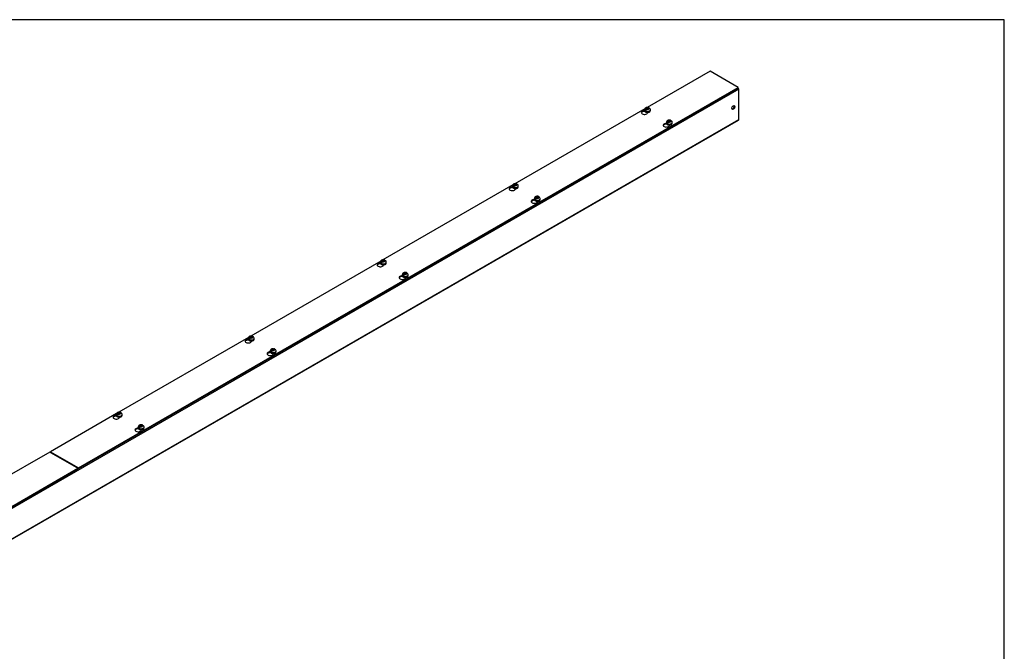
# Model space of a CAD drawing. Header units: inches. Extents: x 1 to 299, y -2 to 199.
# Tile 8 of 8: x 236 to 299, y 158 to 199. Entities that reach past the tile are written whole.
import ezdxf

# ---------------------------------------------------------------- set-up
doc = ezdxf.new("R2010")
doc.units = ezdxf.units.IN
doc.header["$MEASUREMENT"] = 0
for name, color, linetype in [('COM56305-1', 7, 'Continuous'), ('COM56308-1', 7, 'Continuous'), ('Default', 7, 'Continuous'), ('SCS19515', 7, 'Continuous')]:
    doc.layers.add(name, color=color, linetype=linetype)

# ---------------------------------------------------------------- blocks, each defined once
blk = doc.blocks.new('SE2')
at = {"layer": 'COM56305-1', "color": 7, "linetype": 'Continuous'}
for p, q in [((282.352, 194.458), (197.499, 145.468)), ((282.352, 192.51), (282.352, 194.458)), ((197.481, 143.481), (282.334, 192.471)), ((197.499, 143.52), (282.352, 192.51)), ((277.618, 192.203), (277.508, 192.14)), ((269.133, 187.304), (269.023, 187.241)), ((260.647, 182.405), (260.537, 182.342)), ((252.162, 177.506), (252.052, 177.443)), ((243.677, 172.607), (243.567, 172.544)), ((238.134, 171.092), (238.131, 171.09)), ((238.16, 171.078), (238.156, 171.075)), ((238.449, 170.906), (238.452, 170.909)), ((238.489, 170.883), (238.493, 170.885)), ((239.594, 170.25), (239.59, 170.248)), ((239.881, 170.078), (239.886, 170.081))]:
    blk.add_line(p, q, dxfattribs=at)
for centre, major_axis, start_param, end_param in [((282.291, 194.493), (0.043, -0.0745), 0.785398, 2.079418), ((281.958, 193.303), (0.067, 0.115), 3.44948, 5.975298), ((282.291, 192.545), (-0.043, 0.0745), 3.141593, 3.926991)]:
    blk.add_ellipse(centre, major_axis=major_axis, ratio=0.57735, start_param=start_param, end_param=end_param, dxfattribs=at)
blk.add_ellipse((281.998, 193.28), major_axis=(0.067, 0.115), ratio=0.57735, dxfattribs=at)
at = {"layer": 'COM56308-1', "color": 7, "linetype": 'Continuous'}
for p, q in [((280.503, 195.616), (276.454, 193.278)), ((282.307, 194.574), (280.503, 195.616)), ((239.925, 170.105), (282.307, 194.574)), ((239.925, 170.058), (282.307, 194.528)), ((282.307, 194.528), (282.307, 194.574)), ((276.311, 193.195), (267.969, 188.379)), ((276.314, 193.023), (276.314, 193.031)), ((276.318, 193.026), (276.314, 193.023)), ((276.491, 192.939), (276.491, 192.968)), ((277.72, 192.211), (277.72, 192.219)), ((277.725, 192.214), (277.72, 192.211)), ((277.897, 192.127), (277.897, 192.156)), ((267.825, 188.296), (259.484, 183.48)), ((267.829, 188.124), (267.829, 188.132)), ((267.833, 188.127), (267.829, 188.124)), ((268.005, 188.04), (268.005, 188.069)), ((269.235, 187.312), (269.235, 187.32)), ((269.24, 187.315), (269.235, 187.312)), ((269.412, 187.228), (269.412, 187.257)), ((259.34, 183.397), (250.999, 178.581)), ((259.343, 183.225), (259.343, 183.233)), ((259.348, 183.228), (259.343, 183.225)), ((259.52, 183.141), (259.52, 183.17)), ((260.75, 182.413), (260.75, 182.421)), ((260.754, 182.416), (260.75, 182.413)), ((260.927, 182.329), (260.927, 182.358)), ((250.855, 178.498), (242.513, 173.682)), ((250.858, 178.326), (250.858, 178.334)), ((250.862, 178.329), (250.858, 178.326)), ((251.035, 178.242), (251.035, 178.271)), ((252.264, 177.514), (252.264, 177.522)), ((252.269, 177.517), (252.264, 177.514)), ((252.441, 177.43), (252.441, 177.459)), ((242.37, 173.599), (238.121, 171.147)), ((242.373, 173.427), (242.373, 173.435)), ((242.377, 173.43), (242.373, 173.427)), ((242.55, 173.343), (242.55, 173.372)), ((243.779, 172.615), (243.779, 172.623)), ((243.784, 172.618), (243.779, 172.615)), ((243.956, 172.531), (243.956, 172.56)), ((238.077, 171.121), (234.028, 168.784)), ((239.881, 170.079), (238.077, 171.121)), ((238.121, 171.147), (239.925, 170.105)), ((238.121, 171.1), (238.121, 171.147)), ((238.121, 171.1), (239.925, 170.058)), ((197.499, 145.61), (239.881, 170.079)), ((197.499, 145.563), (239.881, 170.033)), ((239.881, 170.033), (239.881, 170.079)), ((239.925, 170.058), (239.925, 170.105))]:
    blk.add_line(p, q, dxfattribs=at)
for centre, start_param, end_param in [((276.289, 192.953), 1.539748, 6.405229), ((276.289, 192.907), 1.448753, 2.941717), ((277.696, 192.141), 1.538102, 6.405229), ((277.696, 192.095), 1.448753, 2.941717), ((267.804, 188.054), 1.539748, 6.405229), ((267.804, 188.008), 1.448753, 2.941717), ((269.21, 187.242), 1.538102, 6.405229), ((269.21, 187.196), 1.448753, 2.941717), ((259.319, 183.155), 1.539748, 6.405229), ((259.319, 183.109), 1.448753, 2.941717), ((260.725, 182.343), 1.538102, 6.405229), ((260.725, 182.297), 1.448753, 2.941717), ((250.833, 178.256), 1.539748, 6.405229), ((250.833, 178.21), 1.448753, 2.941717), ((252.24, 177.444), 1.538102, 6.405229), ((252.24, 177.398), 1.448753, 2.941717), ((242.348, 173.357), 1.539748, 6.405229), ((242.348, 173.311), 1.448753, 2.941717), ((243.754, 172.545), 1.538102, 6.405229), ((243.754, 172.499), 1.448753, 2.941717)]:
    blk.add_ellipse(centre, major_axis=(0.203, 0), ratio=0.57735, start_param=start_param, end_param=end_param, dxfattribs=at)
at = {"layer": 'SCS19515', "color": 7, "linetype": 'Continuous'}
for p, q in [((276.294, 193.134), (276.294, 193.085)), ((276.402, 193.124), (276.33, 193.083)), ((276.426, 193.199), (276.395, 193.182)), ((276.426, 193.24), (276.495, 193.24)), ((276.426, 193.199), (276.426, 193.24)), ((276.426, 193.199), (276.426, 193.148)), ((276.426, 193.178), (276.495, 193.178)), ((276.437, 193.157), (276.468, 193.175)), ((276.538, 193.175), (276.468, 193.175)), ((276.526, 193.257), (276.495, 193.24)), ((276.495, 193.178), (276.495, 193.24)), ((276.538, 193.203), (276.495, 193.178)), ((276.538, 193.215), (276.568, 193.233)), ((276.538, 193.215), (276.538, 193.175)), ((276.669, 193.085), (276.669, 193.134)), ((277.832, 192.387), (277.801, 192.369)), ((277.832, 192.427), (277.902, 192.427)), ((277.832, 192.387), (277.832, 192.427)), ((277.832, 192.387), (277.832, 192.336)), ((277.832, 192.366), (277.902, 192.366)), ((277.844, 192.345), (277.875, 192.363)), ((277.944, 192.363), (277.875, 192.363)), ((277.933, 192.445), (277.902, 192.427)), ((277.902, 192.366), (277.902, 192.427)), ((277.944, 192.391), (277.902, 192.366)), ((277.944, 192.403), (277.975, 192.421)), ((277.944, 192.403), (277.944, 192.363)), ((277.701, 192.322), (277.701, 192.273)), ((277.809, 192.312), (277.737, 192.271)), ((278.076, 192.273), (278.076, 192.322)), ((267.809, 188.235), (267.809, 188.186)), ((267.916, 188.226), (267.845, 188.184)), ((267.94, 188.3), (267.909, 188.283)), ((267.94, 188.341), (268.01, 188.341)), ((267.94, 188.3), (267.94, 188.341)), ((267.94, 188.3), (267.94, 188.25)), ((267.94, 188.279), (268.01, 188.279)), ((267.952, 188.258), (267.983, 188.276)), ((268.052, 188.276), (267.983, 188.276)), ((268.041, 188.358), (268.01, 188.341)), ((268.01, 188.279), (268.01, 188.341)), ((268.052, 188.304), (268.01, 188.279)), ((268.052, 188.316), (268.083, 188.334)), ((268.052, 188.316), (268.052, 188.276)), ((268.184, 188.186), (268.184, 188.235)), ((269.216, 187.423), (269.216, 187.374)), ((269.323, 187.413), (269.252, 187.372)), ((269.347, 187.488), (269.316, 187.47)), ((269.347, 187.528), (269.417, 187.528)), ((269.347, 187.488), (269.347, 187.528)), ((269.347, 187.488), (269.347, 187.437)), ((269.347, 187.467), (269.417, 187.467)), ((269.359, 187.446), (269.389, 187.464)), ((269.459, 187.464), (269.389, 187.464)), ((269.447, 187.546), (269.417, 187.528)), ((269.417, 187.467), (269.417, 187.528)), ((269.459, 187.492), (269.417, 187.467)), ((269.459, 187.504), (269.49, 187.522)), ((269.459, 187.504), (269.459, 187.464)), ((269.591, 187.374), (269.591, 187.423)), ((259.323, 183.336), (259.323, 183.287)), ((259.431, 183.327), (259.36, 183.285)), ((259.455, 183.401), (259.424, 183.384)), ((259.455, 183.442), (259.525, 183.442)), ((259.455, 183.401), (259.455, 183.442)), ((259.455, 183.401), (259.455, 183.351)), ((259.455, 183.38), (259.525, 183.38)), ((259.467, 183.359), (259.497, 183.377)), ((259.567, 183.377), (259.497, 183.377)), ((259.555, 183.459), (259.525, 183.442)), ((259.525, 183.38), (259.525, 183.442)), ((259.567, 183.405), (259.525, 183.38)), ((259.567, 183.417), (259.598, 183.435)), ((259.567, 183.417), (259.567, 183.377)), ((259.698, 183.287), (259.698, 183.336)), ((260.73, 182.524), (260.73, 182.475)), ((260.838, 182.514), (260.767, 182.473)), ((260.862, 182.589), (260.831, 182.571)), ((260.862, 182.629), (260.931, 182.629)), ((260.862, 182.589), (260.862, 182.629)), ((260.862, 182.589), (260.862, 182.538)), ((260.862, 182.568), (260.931, 182.568)), ((260.873, 182.547), (260.904, 182.565)), ((260.974, 182.565), (260.904, 182.565)), ((260.962, 182.647), (260.931, 182.629)), ((260.931, 182.568), (260.931, 182.629)), ((260.974, 182.593), (260.931, 182.568)), ((260.974, 182.605), (261.005, 182.623)), ((260.974, 182.605), (260.974, 182.565)), ((261.105, 182.475), (261.105, 182.524)), ((250.838, 178.437), (250.838, 178.388)), ((250.946, 178.428), (250.874, 178.386)), ((250.97, 178.503), (250.939, 178.485)), ((250.97, 178.543), (251.039, 178.543)), ((250.97, 178.503), (250.97, 178.543)), ((250.97, 178.503), (250.97, 178.452)), ((250.97, 178.481), (251.039, 178.481)), ((250.981, 178.46), (251.012, 178.478)), ((251.082, 178.478), (251.012, 178.478)), ((251.07, 178.56), (251.039, 178.543)), ((251.039, 178.481), (251.039, 178.543)), ((251.082, 178.506), (251.039, 178.481)), ((251.082, 178.518), (251.112, 178.536)), ((251.082, 178.518), (251.082, 178.478)), ((251.213, 178.388), (251.213, 178.437)), ((252.245, 177.625), (252.245, 177.576)), ((252.353, 177.615), (252.281, 177.574)), ((252.376, 177.69), (252.346, 177.673)), ((252.376, 177.73), (252.446, 177.73)), ((252.376, 177.69), (252.376, 177.73)), ((252.376, 177.69), (252.376, 177.639)), ((252.376, 177.669), (252.446, 177.669)), ((252.388, 177.648), (252.419, 177.666)), ((252.488, 177.666), (252.419, 177.666)), ((252.477, 177.748), (252.446, 177.73)), ((252.446, 177.669), (252.446, 177.73)), ((252.488, 177.694), (252.446, 177.669)), ((252.488, 177.706), (252.519, 177.724)), ((252.488, 177.706), (252.488, 177.666)), ((252.62, 177.576), (252.62, 177.625)), ((242.353, 173.538), (242.353, 173.489)), ((242.461, 173.529), (242.389, 173.487)), ((242.484, 173.604), (242.454, 173.586)), ((242.484, 173.644), (242.554, 173.644)), ((242.484, 173.604), (242.484, 173.644)), ((242.484, 173.604), (242.484, 173.553)), ((242.484, 173.582), (242.554, 173.582)), ((242.496, 173.561), (242.527, 173.579)), ((242.596, 173.579), (242.527, 173.579)), ((242.585, 173.661), (242.554, 173.644)), ((242.554, 173.582), (242.554, 173.644)), ((242.596, 173.607), (242.554, 173.582)), ((242.596, 173.619), (242.627, 173.637)), ((242.596, 173.619), (242.596, 173.579)), ((242.728, 173.489), (242.728, 173.538)), ((243.76, 172.726), (243.76, 172.677)), ((243.867, 172.716), (243.796, 172.675)), ((243.891, 172.791), (243.86, 172.774)), ((243.891, 172.831), (243.961, 172.831)), ((243.891, 172.791), (243.891, 172.831)), ((243.891, 172.791), (243.891, 172.74)), ((243.891, 172.77), (243.961, 172.77)), ((243.903, 172.749), (243.934, 172.767)), ((244.003, 172.767), (243.934, 172.767)), ((243.992, 172.849), (243.961, 172.831)), ((243.961, 172.77), (243.961, 172.831)), ((244.003, 172.795), (243.961, 172.77)), ((244.003, 172.807), (244.034, 172.825)), ((244.003, 172.807), (244.003, 172.767)), ((244.135, 172.677), (244.135, 172.726))]:
    blk.add_line(p, q, dxfattribs=at)
for centre, radius, start, end in [((276.472, 193.061), 0.144, 122.64314, 170.97254), ((276.515, 193.036), 0.144, 122.64346, 170.97222), ((276.539, 193.132), 0.13, 0.77205, 51.85861), ((277.879, 192.249), 0.144, 122.64314, 170.97254), ((277.921, 192.224), 0.144, 122.64346, 170.97222), ((277.946, 192.32), 0.13, 0.77205, 51.85861), ((267.987, 188.162), 0.144, 122.64314, 170.97254), ((268.029, 188.137), 0.144, 122.64346, 170.97222), ((268.054, 188.233), 0.13, 0.77205, 51.85861), ((269.394, 187.35), 0.144, 122.64314, 170.97254), ((269.436, 187.325), 0.144, 122.64346, 170.97222), ((269.46, 187.421), 0.13, 0.77205, 51.85861), ((259.502, 183.263), 0.144, 122.64314, 170.97254), ((259.544, 183.238), 0.144, 122.64346, 170.97222), ((259.568, 183.334), 0.13, 0.77205, 51.85861), ((260.908, 182.451), 0.144, 122.64314, 170.97254), ((260.951, 182.426), 0.144, 122.64346, 170.97222), ((260.975, 182.522), 0.13, 0.77205, 51.85861), ((251.016, 178.364), 0.144, 122.64314, 170.97254), ((251.059, 178.339), 0.144, 122.64346, 170.97222), ((251.083, 178.435), 0.13, 0.77205, 51.85861), ((252.423, 177.552), 0.144, 122.64314, 170.97254), ((252.466, 177.527), 0.144, 122.64346, 170.97222), ((252.49, 177.623), 0.13, 0.77205, 51.85861), ((242.531, 173.465), 0.144, 122.64314, 170.97254), ((242.573, 173.44), 0.144, 122.64346, 170.97222), ((242.598, 173.536), 0.13, 0.77205, 51.85861), ((243.938, 172.653), 0.144, 122.64314, 170.97254), ((243.98, 172.628), 0.144, 122.64346, 170.97222), ((244.004, 172.724), 0.13, 0.77205, 51.85861)]:
    blk.add_arc(centre, radius, start, end, dxfattribs=at)
for centre, major_axis, start_param, end_param in [((276.482, 193.134), (0.188, 0), 3.142895, 6.283185), ((276.482, 193.085), (-0.188, 0), 0, 3.141593), ((276.482, 193.146), (-0.186, 0), 0.623612, 0.947184), ((276.482, 193.207), (0.0975, 0), 1.098165, 3.614224), ((276.482, 193.207), (-0.0975, 0), 1.098165, 3.614224), ((276.482, 193.134), (0.188, 0), 0, 0.001384), ((277.888, 192.395), (0.0975, 0), 1.098165, 3.614224), ((277.888, 192.395), (-0.0975, 0), 1.098165, 3.614224), ((277.888, 192.322), (0.187, 0), 3.142895, 6.283185), ((277.888, 192.273), (-0.188, 0), 0, 3.141593), ((277.888, 192.334), (-0.186, 0), 0.623612, 0.947184), ((277.888, 192.322), (0.187, 0), 0, 0.001384), ((267.996, 188.235), (0.187, 0), 3.142895, 6.283185), ((267.996, 188.186), (-0.188, 0), 0, 3.141593), ((267.996, 188.247), (-0.186, 0), 0.623612, 0.947184), ((267.996, 188.308), (0.0975, 0), 1.098165, 3.614224), ((267.996, 188.308), (-0.0975, 0), 1.098165, 3.614224), ((267.996, 188.235), (0.187, 0), 0, 0.001384), ((269.403, 187.423), (0.188, 0), 3.142895, 6.283185), ((269.403, 187.374), (-0.188, 0), 0, 3.141593), ((269.403, 187.435), (-0.186, 0), 0.623612, 0.947184), ((269.403, 187.496), (0.0975, 0), 1.098165, 3.614224), ((269.403, 187.496), (-0.0975, 0), 1.098165, 3.614224), ((269.403, 187.423), (0.188, 0), 0, 0.001384), ((259.511, 183.409), (0.0975, 0), 1.098165, 3.614224), ((259.511, 183.336), (0.187, 0), 3.142895, 6.283185), ((259.511, 183.287), (-0.187, 0), 0, 3.141593), ((259.511, 183.348), (-0.186, 0), 0.623612, 0.947184), ((259.511, 183.409), (-0.0975, 0), 1.098165, 3.614224), ((259.511, 183.336), (0.187, 0), 0, 0.001384), ((260.918, 182.524), (0.187, 0), 3.142895, 6.283185), ((260.918, 182.475), (-0.187, 0), 0, 3.141593), ((260.918, 182.536), (-0.186, 0), 0.623612, 0.947184), ((260.918, 182.597), (0.0975, 0), 1.098165, 3.614224), ((260.918, 182.597), (-0.0975, 0), 1.098165, 3.614224), ((260.918, 182.524), (0.187, 0), 0, 0.001384), ((251.026, 178.437), (0.188, 0), 3.142895, 6.283185), ((251.026, 178.51), (0.0975, 0), 1.098165, 3.614224), ((251.026, 178.51), (-0.0975, 0), 1.098165, 3.614224), ((251.026, 178.437), (0.188, 0), 0, 0.001384), ((251.026, 178.388), (-0.188, 0), 0, 3.141593), ((251.026, 178.449), (-0.186, 0), 0.623612, 0.947184), ((252.432, 177.625), (0.188, 0), 3.142895, 6.283185), ((252.432, 177.576), (-0.188, 0), 0, 3.141593), ((252.432, 177.637), (-0.186, 0), 0.623612, 0.947184), ((252.432, 177.698), (0.0975, 0), 1.098165, 3.614224), ((252.432, 177.698), (-0.0975, 0), 1.098165, 3.614224), ((252.432, 177.625), (0.188, 0), 0, 0.001384), ((242.54, 173.538), (0.187, 0), 3.142895, 6.283185), ((242.54, 173.489), (-0.187, 0), 0, 3.141593), ((242.54, 173.55), (-0.186, 0), 0.623612, 0.947184), ((242.54, 173.611), (0.0975, 0), 1.098165, 3.614224), ((242.54, 173.611), (-0.0975, 0), 1.098165, 3.614224), ((242.54, 173.538), (0.187, 0), 0, 0.001384), ((243.947, 172.726), (0.187, 0), 3.142895, 6.283185), ((243.947, 172.799), (0.0975, 0), 1.098165, 3.614224), ((243.947, 172.799), (-0.0975, 0), 1.098165, 3.614224), ((243.947, 172.726), (0.187, 0), 0, 0.001384), ((243.947, 172.677), (-0.187, 0), 0, 3.141593), ((243.947, 172.738), (-0.186, 0), 0.623612, 0.947184)]:
    blk.add_ellipse(centre, major_axis=major_axis, ratio=0.57735, start_param=start_param, end_param=end_param, dxfattribs=at)
for points, knots in [([(276.568, 193.264), (276.563, 193.266), (276.552, 193.27), (276.533, 193.275), (276.51, 193.279), (276.487, 193.28), (276.464, 193.28), (276.442, 193.277), (276.419, 193.273), (276.397, 193.266), (276.377, 193.257), (276.358, 193.246), (276.342, 193.234), (276.329, 193.221), (276.317, 193.207), (276.308, 193.191), (276.3, 193.174), (276.296, 193.156), (276.294, 193.142), (276.294, 193.135), (276.294, 193.134)], [0, 0, 0, 0, 0.041642, 0.103929, 0.166216, 0.228405, 0.290685, 0.353367, 0.416753, 0.48122, 0.546983, 0.606537, 0.664397, 0.720271, 0.77434, 0.826986, 0.878618, 0.935214, 0.990213, 1, 1, 1, 1]), ([(276.294, 193.086), (276.294, 193.085), (276.294, 193.08), (276.295, 193.069), (276.299, 193.055), (276.306, 193.041), (276.315, 193.028), (276.327, 193.016), (276.341, 193.005), (276.357, 192.995), (276.375, 192.986), (276.395, 192.979), (276.416, 192.973), (276.438, 192.969), (276.46, 192.966), (276.483, 192.966), (276.506, 192.967), (276.528, 192.969), (276.55, 192.974), (276.571, 192.98), (276.59, 192.987), (276.609, 192.996), (276.625, 193.007), (276.639, 193.019), (276.651, 193.032), (276.66, 193.046), (276.666, 193.061), (276.669, 193.074), (276.669, 193.081), (276.669, 193.084)], [0, 0, 0, 0, 0.002758, 0.038803, 0.07469, 0.110933, 0.148008, 0.186139, 0.225245, 0.265018, 0.305105, 0.345211, 0.385222, 0.425122, 0.464932, 0.504694, 0.544455, 0.584258, 0.624148, 0.664179, 0.704399, 0.74484, 0.785489, 0.826209, 0.866651, 0.906351, 0.9449, 0.982205, 1, 1, 1, 1]), ([(276.588, 193.241), (276.588, 193.242), (276.588, 193.243), (276.586, 193.248), (276.584, 193.251), (276.581, 193.256), (276.578, 193.258), (276.573, 193.262), (276.571, 193.264), (276.565, 193.266), (276.562, 193.266), (276.555, 193.267), (276.552, 193.267), (276.545, 193.265), (276.541, 193.264), (276.533, 193.261), (276.53, 193.26), (276.526, 193.257)], [0.0861551, 0.0861551, 0.0861551, 0.0861551, 0.125, 0.125, 0.25, 0.25, 0.375, 0.375, 0.5, 0.5, 0.625, 0.625, 0.75, 0.75, 0.875, 0.875, 1, 1, 1, 1]), ([(276.568, 193.233), (276.572, 193.235), (276.576, 193.237), (276.583, 193.24), (276.587, 193.241), (276.594, 193.242), (276.598, 193.242), (276.604, 193.242), (276.607, 193.241), (276.613, 193.239), (276.616, 193.238), (276.619, 193.235), (276.619, 193.235), (276.619, 193.235)], [0, 0, 0, 0, 0.125, 0.125, 0.25, 0.25, 0.375, 0.375, 0.5, 0.5, 0.625, 0.625, 0.6403804, 0.6403804, 0.6403804, 0.6403804]), ([(277.975, 192.452), (277.97, 192.454), (277.959, 192.458), (277.939, 192.463), (277.917, 192.467), (277.894, 192.468), (277.871, 192.468), (277.848, 192.465), (277.826, 192.46), (277.804, 192.454), (277.783, 192.445), (277.765, 192.434), (277.749, 192.422), (277.735, 192.409), (277.724, 192.394), (277.714, 192.379), (277.707, 192.362), (277.702, 192.344), (277.701, 192.33), (277.701, 192.323), (277.701, 192.321)], [0, 0, 0, 0, 0.041642, 0.103929, 0.166216, 0.228405, 0.290685, 0.353367, 0.416753, 0.48122, 0.546983, 0.606537, 0.664397, 0.720271, 0.77434, 0.826986, 0.878618, 0.935214, 0.990213, 1, 1, 1, 1]), ([(277.995, 192.429), (277.995, 192.43), (277.995, 192.431), (277.993, 192.435), (277.991, 192.438), (277.987, 192.444), (277.985, 192.446), (277.98, 192.45), (277.978, 192.451), (277.972, 192.454), (277.969, 192.454), (277.962, 192.455), (277.959, 192.454), (277.951, 192.453), (277.948, 192.452), (277.94, 192.449), (277.936, 192.447), (277.933, 192.445)], [0.0861551, 0.0861551, 0.0861551, 0.0861551, 0.125, 0.125, 0.25, 0.25, 0.375, 0.375, 0.5, 0.5, 0.625, 0.625, 0.75, 0.75, 0.875, 0.875, 1, 1, 1, 1]), ([(277.975, 192.421), (277.979, 192.423), (277.983, 192.425), (277.99, 192.428), (277.994, 192.429), (278.001, 192.43), (278.004, 192.43), (278.011, 192.43), (278.014, 192.429), (278.02, 192.427), (278.023, 192.425), (278.025, 192.423), (278.026, 192.423), (278.026, 192.423)], [0, 0, 0, 0, 0.125, 0.125, 0.25, 0.25, 0.375, 0.375, 0.5, 0.5, 0.625, 0.625, 0.6403804, 0.6403804, 0.6403804, 0.6403804]), ([(277.701, 192.273), (277.701, 192.273), (277.7, 192.268), (277.702, 192.257), (277.706, 192.243), (277.713, 192.229), (277.722, 192.216), (277.734, 192.204), (277.748, 192.193), (277.764, 192.183), (277.782, 192.174), (277.802, 192.166), (277.823, 192.161), (277.845, 192.157), (277.867, 192.154), (277.89, 192.154), (277.913, 192.154), (277.935, 192.157), (277.957, 192.161), (277.978, 192.167), (277.997, 192.175), (278.015, 192.184), (278.032, 192.195), (278.046, 192.207), (278.058, 192.22), (278.067, 192.234), (278.073, 192.249), (278.076, 192.262), (278.075, 192.269), (278.075, 192.272)], [0, 0, 0, 0, 0.002758, 0.038803, 0.07469, 0.110933, 0.148008, 0.186139, 0.225245, 0.265018, 0.305105, 0.345211, 0.385222, 0.425122, 0.464932, 0.504694, 0.544455, 0.584258, 0.624148, 0.664179, 0.704399, 0.74484, 0.785489, 0.826209, 0.866651, 0.906351, 0.9449, 0.982205, 1, 1, 1, 1]), ([(267.809, 188.187), (267.809, 188.186), (267.808, 188.181), (267.81, 188.171), (267.814, 188.156), (267.821, 188.142), (267.83, 188.129), (267.842, 188.117), (267.856, 188.106), (267.872, 188.096), (267.89, 188.087), (267.91, 188.08), (267.931, 188.074), (267.953, 188.07), (267.975, 188.067), (267.998, 188.067), (268.021, 188.068), (268.043, 188.07), (268.065, 188.075), (268.085, 188.081), (268.105, 188.088), (268.123, 188.097), (268.14, 188.108), (268.154, 188.12), (268.166, 188.133), (268.175, 188.147), (268.181, 188.162), (268.184, 188.175), (268.183, 188.182), (268.183, 188.185)], [0, 0, 0, 0, 0.002758, 0.038803, 0.07469, 0.110933, 0.148008, 0.186139, 0.225245, 0.265018, 0.305105, 0.345211, 0.385222, 0.425122, 0.464932, 0.504694, 0.544455, 0.584258, 0.624148, 0.664179, 0.704399, 0.74484, 0.785489, 0.826209, 0.866651, 0.906351, 0.9449, 0.982205, 1, 1, 1, 1]), ([(268.083, 188.365), (268.078, 188.367), (268.067, 188.371), (268.047, 188.376), (268.025, 188.38), (268.002, 188.381), (267.979, 188.381), (267.956, 188.378), (267.934, 188.374), (267.912, 188.367), (267.891, 188.358), (267.873, 188.347), (267.857, 188.335), (267.843, 188.322), (267.832, 188.308), (267.822, 188.292), (267.815, 188.275), (267.81, 188.257), (267.808, 188.243), (267.809, 188.236), (267.809, 188.235)], [0, 0, 0, 0, 0.041642, 0.103929, 0.166216, 0.228405, 0.290685, 0.353367, 0.416753, 0.48122, 0.546983, 0.606537, 0.664397, 0.720271, 0.77434, 0.826986, 0.878618, 0.935214, 0.990213, 1, 1, 1, 1]), ([(268.103, 188.342), (268.103, 188.343), (268.102, 188.344), (268.101, 188.349), (268.099, 188.352), (268.095, 188.357), (268.093, 188.359), (268.088, 188.363), (268.086, 188.365), (268.08, 188.367), (268.076, 188.367), (268.07, 188.368), (268.066, 188.368), (268.059, 188.366), (268.056, 188.365), (268.048, 188.362), (268.044, 188.361), (268.041, 188.358)], [0.0861551, 0.0861551, 0.0861551, 0.0861551, 0.125, 0.125, 0.25, 0.25, 0.375, 0.375, 0.5, 0.5, 0.625, 0.625, 0.75, 0.75, 0.875, 0.875, 1, 1, 1, 1]), ([(268.083, 188.334), (268.087, 188.336), (268.091, 188.338), (268.098, 188.341), (268.102, 188.342), (268.109, 188.343), (268.112, 188.343), (268.119, 188.343), (268.122, 188.342), (268.128, 188.34), (268.131, 188.339), (268.133, 188.336), (268.134, 188.336), (268.134, 188.336)], [0, 0, 0, 0, 0.125, 0.125, 0.25, 0.25, 0.375, 0.375, 0.5, 0.5, 0.625, 0.625, 0.6403804, 0.6403804, 0.6403804, 0.6403804]), ([(269.49, 187.553), (269.485, 187.555), (269.474, 187.559), (269.454, 187.564), (269.432, 187.568), (269.409, 187.569), (269.386, 187.569), (269.363, 187.566), (269.34, 187.561), (269.318, 187.555), (269.298, 187.546), (269.28, 187.535), (269.264, 187.523), (269.25, 187.51), (269.238, 187.495), (269.229, 187.48), (269.222, 187.463), (269.217, 187.445), (269.215, 187.431), (269.216, 187.424), (269.216, 187.422)], [0, 0, 0, 0, 0.041642, 0.103929, 0.166216, 0.228405, 0.290685, 0.353367, 0.416753, 0.48122, 0.546983, 0.606537, 0.664397, 0.720271, 0.77434, 0.826986, 0.878618, 0.935214, 0.990213, 1, 1, 1, 1]), ([(269.216, 187.374), (269.216, 187.374), (269.215, 187.369), (269.217, 187.358), (269.221, 187.344), (269.227, 187.33), (269.237, 187.317), (269.248, 187.305), (269.262, 187.294), (269.279, 187.284), (269.297, 187.275), (269.316, 187.267), (269.337, 187.262), (269.359, 187.258), (269.382, 187.255), (269.405, 187.255), (269.427, 187.255), (269.45, 187.258), (269.471, 187.262), (269.492, 187.268), (269.512, 187.276), (269.53, 187.285), (269.546, 187.296), (269.561, 187.308), (269.572, 187.321), (269.581, 187.335), (269.587, 187.35), (269.59, 187.363), (269.59, 187.37), (269.59, 187.373)], [0, 0, 0, 0, 0.002758, 0.038803, 0.07469, 0.110933, 0.148008, 0.186139, 0.225245, 0.265018, 0.305105, 0.345211, 0.385222, 0.425122, 0.464932, 0.504694, 0.544455, 0.584258, 0.624148, 0.664179, 0.704399, 0.74484, 0.785489, 0.826209, 0.866651, 0.906351, 0.9449, 0.982205, 1, 1, 1, 1]), ([(269.51, 187.53), (269.51, 187.531), (269.509, 187.532), (269.508, 187.536), (269.506, 187.539), (269.502, 187.545), (269.5, 187.547), (269.495, 187.551), (269.492, 187.552), (269.486, 187.555), (269.483, 187.555), (269.477, 187.556), (269.473, 187.555), (269.466, 187.554), (269.462, 187.553), (269.455, 187.55), (269.451, 187.548), (269.447, 187.546)], [0.0861551, 0.0861551, 0.0861551, 0.0861551, 0.125, 0.125, 0.25, 0.25, 0.375, 0.375, 0.5, 0.5, 0.625, 0.625, 0.75, 0.75, 0.875, 0.875, 1, 1, 1, 1]), ([(269.49, 187.522), (269.494, 187.524), (269.497, 187.526), (269.505, 187.529), (269.509, 187.53), (269.516, 187.531), (269.519, 187.531), (269.526, 187.531), (269.529, 187.53), (269.535, 187.528), (269.537, 187.526), (269.54, 187.524), (269.541, 187.524), (269.541, 187.524)], [0, 0, 0, 0, 0.125, 0.125, 0.25, 0.25, 0.375, 0.375, 0.5, 0.5, 0.625, 0.625, 0.6403804, 0.6403804, 0.6403804, 0.6403804]), ([(259.598, 183.466), (259.593, 183.468), (259.582, 183.472), (259.562, 183.477), (259.54, 183.481), (259.517, 183.482), (259.494, 183.482), (259.471, 183.479), (259.448, 183.475), (259.426, 183.468), (259.406, 183.459), (259.388, 183.448), (259.372, 183.436), (259.358, 183.423), (259.346, 183.409), (259.337, 183.393), (259.33, 183.376), (259.325, 183.358), (259.323, 183.344), (259.324, 183.337), (259.324, 183.336)], [0, 0, 0, 0, 0.041642, 0.103929, 0.166216, 0.228405, 0.290685, 0.353367, 0.416753, 0.48122, 0.546983, 0.606537, 0.664397, 0.720271, 0.77434, 0.826986, 0.878618, 0.935214, 0.990213, 1, 1, 1, 1]), ([(259.618, 183.443), (259.618, 183.444), (259.617, 183.445), (259.615, 183.45), (259.614, 183.453), (259.61, 183.458), (259.608, 183.46), (259.603, 183.464), (259.6, 183.466), (259.594, 183.468), (259.591, 183.468), (259.585, 183.469), (259.581, 183.469), (259.574, 183.467), (259.57, 183.466), (259.563, 183.463), (259.559, 183.462), (259.555, 183.459)], [0.0861551, 0.0861551, 0.0861551, 0.0861551, 0.125, 0.125, 0.25, 0.25, 0.375, 0.375, 0.5, 0.5, 0.625, 0.625, 0.75, 0.75, 0.875, 0.875, 1, 1, 1, 1]), ([(259.324, 183.288), (259.324, 183.287), (259.323, 183.282), (259.325, 183.272), (259.329, 183.257), (259.335, 183.243), (259.345, 183.23), (259.356, 183.218), (259.37, 183.207), (259.387, 183.197), (259.405, 183.188), (259.424, 183.181), (259.445, 183.175), (259.467, 183.171), (259.49, 183.168), (259.512, 183.168), (259.535, 183.169), (259.558, 183.171), (259.579, 183.176), (259.6, 183.182), (259.62, 183.189), (259.638, 183.198), (259.654, 183.209), (259.669, 183.221), (259.68, 183.234), (259.689, 183.248), (259.695, 183.263), (259.698, 183.276), (259.698, 183.283), (259.698, 183.286)], [0, 0, 0, 0, 0.002758, 0.038803, 0.07469, 0.110933, 0.148008, 0.186139, 0.225245, 0.265018, 0.305105, 0.345211, 0.385222, 0.425122, 0.464932, 0.504694, 0.544455, 0.584258, 0.624148, 0.664179, 0.704399, 0.74484, 0.785489, 0.826209, 0.866651, 0.906351, 0.9449, 0.982205, 1, 1, 1, 1]), ([(259.598, 183.435), (259.602, 183.437), (259.605, 183.439), (259.613, 183.442), (259.616, 183.443), (259.624, 183.444), (259.627, 183.444), (259.634, 183.444), (259.637, 183.443), (259.643, 183.441), (259.645, 183.44), (259.648, 183.437), (259.648, 183.437), (259.649, 183.437)], [0, 0, 0, 0, 0.125, 0.125, 0.25, 0.25, 0.375, 0.375, 0.5, 0.5, 0.625, 0.625, 0.6403804, 0.6403804, 0.6403804, 0.6403804]), ([(261.004, 182.654), (260.999, 182.656), (260.989, 182.66), (260.969, 182.665), (260.947, 182.669), (260.924, 182.67), (260.901, 182.67), (260.878, 182.667), (260.855, 182.662), (260.833, 182.656), (260.813, 182.647), (260.794, 182.636), (260.779, 182.624), (260.765, 182.611), (260.753, 182.596), (260.744, 182.581), (260.737, 182.564), (260.732, 182.546), (260.73, 182.532), (260.73, 182.525), (260.73, 182.523)], [0, 0, 0, 0, 0.041642, 0.103929, 0.166216, 0.228405, 0.290685, 0.353367, 0.416753, 0.48122, 0.546983, 0.606537, 0.664397, 0.720271, 0.77434, 0.826986, 0.878618, 0.935214, 0.990213, 1, 1, 1, 1]), ([(260.73, 182.475), (260.73, 182.475), (260.73, 182.47), (260.731, 182.459), (260.735, 182.445), (260.742, 182.431), (260.751, 182.418), (260.763, 182.406), (260.777, 182.395), (260.793, 182.385), (260.811, 182.376), (260.831, 182.368), (260.852, 182.363), (260.874, 182.359), (260.897, 182.356), (260.919, 182.356), (260.942, 182.357), (260.964, 182.359), (260.986, 182.363), (261.007, 182.369), (261.027, 182.377), (261.045, 182.386), (261.061, 182.397), (261.075, 182.409), (261.087, 182.422), (261.096, 182.436), (261.102, 182.451), (261.105, 182.464), (261.105, 182.471), (261.105, 182.474)], [0, 0, 0, 0, 0.002758, 0.038803, 0.07469, 0.110933, 0.148008, 0.186139, 0.225245, 0.265018, 0.305105, 0.345211, 0.385222, 0.425122, 0.464932, 0.504694, 0.544455, 0.584258, 0.624148, 0.664179, 0.704399, 0.74484, 0.785489, 0.826209, 0.866651, 0.906351, 0.9449, 0.982205, 1, 1, 1, 1]), ([(261.025, 182.631), (261.024, 182.632), (261.024, 182.633), (261.022, 182.638), (261.021, 182.641), (261.017, 182.646), (261.015, 182.648), (261.01, 182.652), (261.007, 182.653), (261.001, 182.656), (260.998, 182.656), (260.991, 182.657), (260.988, 182.656), (260.981, 182.655), (260.977, 182.654), (260.97, 182.651), (260.966, 182.649), (260.962, 182.647)], [0.0861551, 0.0861551, 0.0861551, 0.0861551, 0.125, 0.125, 0.25, 0.25, 0.375, 0.375, 0.5, 0.5, 0.625, 0.625, 0.75, 0.75, 0.875, 0.875, 1, 1, 1, 1]), ([(261.005, 182.623), (261.008, 182.625), (261.012, 182.627), (261.02, 182.63), (261.023, 182.631), (261.03, 182.632), (261.034, 182.632), (261.04, 182.632), (261.044, 182.631), (261.049, 182.629), (261.052, 182.627), (261.055, 182.625), (261.055, 182.625), (261.056, 182.625)], [0, 0, 0, 0, 0.125, 0.125, 0.25, 0.25, 0.375, 0.375, 0.5, 0.5, 0.625, 0.625, 0.6403804, 0.6403804, 0.6403804, 0.6403804]), ([(251.112, 178.567), (251.107, 178.569), (251.097, 178.573), (251.077, 178.578), (251.054, 178.582), (251.032, 178.583), (251.009, 178.583), (250.986, 178.58), (250.963, 178.576), (250.941, 178.569), (250.921, 178.56), (250.902, 178.549), (250.887, 178.537), (250.873, 178.524), (250.861, 178.51), (250.852, 178.494), (250.844, 178.477), (250.84, 178.459), (250.838, 178.445), (250.838, 178.438), (250.838, 178.437)], [0, 0, 0, 0, 0.041642, 0.103929, 0.166216, 0.228405, 0.290685, 0.353367, 0.416753, 0.48122, 0.546983, 0.606537, 0.664397, 0.720271, 0.77434, 0.826986, 0.878618, 0.935214, 0.990213, 1, 1, 1, 1]), ([(251.133, 178.544), (251.132, 178.545), (251.132, 178.546), (251.13, 178.551), (251.129, 178.554), (251.125, 178.559), (251.123, 178.561), (251.118, 178.565), (251.115, 178.567), (251.109, 178.569), (251.106, 178.569), (251.099, 178.57), (251.096, 178.57), (251.089, 178.568), (251.085, 178.567), (251.078, 178.564), (251.074, 178.563), (251.07, 178.56)], [0.0861551, 0.0861551, 0.0861551, 0.0861551, 0.125, 0.125, 0.25, 0.25, 0.375, 0.375, 0.5, 0.5, 0.625, 0.625, 0.75, 0.75, 0.875, 0.875, 1, 1, 1, 1]), ([(251.112, 178.536), (251.116, 178.538), (251.12, 178.54), (251.128, 178.543), (251.131, 178.544), (251.138, 178.545), (251.142, 178.545), (251.148, 178.545), (251.152, 178.544), (251.157, 178.542), (251.16, 178.541), (251.163, 178.539), (251.163, 178.538), (251.163, 178.538)], [0, 0, 0, 0, 0.125, 0.125, 0.25, 0.25, 0.375, 0.375, 0.5, 0.5, 0.625, 0.625, 0.6403804, 0.6403804, 0.6403804, 0.6403804]), ([(250.838, 178.389), (250.838, 178.388), (250.838, 178.383), (250.839, 178.373), (250.843, 178.358), (250.85, 178.345), (250.859, 178.331), (250.871, 178.319), (250.885, 178.308), (250.901, 178.298), (250.919, 178.289), (250.939, 178.282), (250.96, 178.276), (250.982, 178.272), (251.004, 178.27), (251.027, 178.269), (251.05, 178.27), (251.072, 178.272), (251.094, 178.277), (251.115, 178.283), (251.135, 178.29), (251.153, 178.299), (251.169, 178.31), (251.183, 178.322), (251.195, 178.335), (251.204, 178.349), (251.21, 178.364), (251.213, 178.377), (251.213, 178.384), (251.213, 178.387)], [0, 0, 0, 0, 0.002758, 0.038803, 0.07469, 0.110933, 0.148008, 0.186139, 0.225245, 0.265018, 0.305105, 0.345211, 0.385222, 0.425122, 0.464932, 0.504694, 0.544455, 0.584258, 0.624148, 0.664179, 0.704399, 0.74484, 0.785489, 0.826209, 0.866651, 0.906351, 0.9449, 0.982205, 1, 1, 1, 1]), ([(252.519, 177.755), (252.514, 177.757), (252.503, 177.761), (252.484, 177.766), (252.461, 177.77), (252.438, 177.771), (252.415, 177.771), (252.392, 177.768), (252.37, 177.764), (252.348, 177.757), (252.328, 177.748), (252.309, 177.737), (252.293, 177.725), (252.28, 177.712), (252.268, 177.697), (252.259, 177.682), (252.251, 177.665), (252.247, 177.647), (252.245, 177.633), (252.245, 177.626), (252.245, 177.624)], [0, 0, 0, 0, 0.041642, 0.103929, 0.166216, 0.228405, 0.290685, 0.353367, 0.416753, 0.48122, 0.546983, 0.606537, 0.664397, 0.720271, 0.77434, 0.826986, 0.878618, 0.935214, 0.990213, 1, 1, 1, 1]), ([(252.245, 177.576), (252.245, 177.576), (252.245, 177.571), (252.246, 177.56), (252.25, 177.546), (252.257, 177.532), (252.266, 177.519), (252.278, 177.507), (252.292, 177.496), (252.308, 177.486), (252.326, 177.477), (252.346, 177.469), (252.367, 177.464), (252.389, 177.46), (252.411, 177.457), (252.434, 177.457), (252.457, 177.458), (252.479, 177.46), (252.501, 177.464), (252.522, 177.47), (252.541, 177.478), (252.559, 177.487), (252.576, 177.498), (252.59, 177.51), (252.602, 177.523), (252.611, 177.537), (252.617, 177.552), (252.62, 177.565), (252.62, 177.572), (252.62, 177.575)], [0, 0, 0, 0, 0.002758, 0.038803, 0.07469, 0.110933, 0.148008, 0.186139, 0.225245, 0.265018, 0.305105, 0.345211, 0.385222, 0.425122, 0.464932, 0.504694, 0.544455, 0.584258, 0.624148, 0.664179, 0.704399, 0.74484, 0.785489, 0.826209, 0.866651, 0.906351, 0.9449, 0.982205, 1, 1, 1, 1]), ([(252.539, 177.732), (252.539, 177.733), (252.539, 177.734), (252.537, 177.739), (252.535, 177.742), (252.532, 177.747), (252.529, 177.749), (252.524, 177.753), (252.522, 177.754), (252.516, 177.757), (252.513, 177.757), (252.506, 177.758), (252.503, 177.757), (252.496, 177.756), (252.492, 177.755), (252.484, 177.752), (252.481, 177.75), (252.477, 177.748)], [0.0861551, 0.0861551, 0.0861551, 0.0861551, 0.125, 0.125, 0.25, 0.25, 0.375, 0.375, 0.5, 0.5, 0.625, 0.625, 0.75, 0.75, 0.875, 0.875, 1, 1, 1, 1]), ([(252.519, 177.724), (252.523, 177.726), (252.527, 177.728), (252.534, 177.731), (252.538, 177.732), (252.545, 177.733), (252.549, 177.733), (252.555, 177.733), (252.558, 177.732), (252.564, 177.73), (252.567, 177.728), (252.57, 177.726), (252.57, 177.726), (252.57, 177.726)], [0, 0, 0, 0, 0.125, 0.125, 0.25, 0.25, 0.375, 0.375, 0.5, 0.5, 0.625, 0.625, 0.6403804, 0.6403804, 0.6403804, 0.6403804]), ([(242.627, 173.668), (242.622, 173.67), (242.611, 173.674), (242.591, 173.679), (242.569, 173.683), (242.546, 173.684), (242.523, 173.684), (242.5, 173.681), (242.478, 173.677), (242.456, 173.67), (242.435, 173.661), (242.417, 173.65), (242.401, 173.638), (242.387, 173.625), (242.376, 173.611), (242.366, 173.595), (242.359, 173.578), (242.355, 173.56), (242.353, 173.546), (242.353, 173.539), (242.353, 173.538)], [0, 0, 0, 0, 0.041642, 0.103929, 0.166216, 0.228405, 0.290685, 0.353367, 0.416753, 0.48122, 0.546983, 0.606537, 0.664397, 0.720271, 0.77434, 0.826986, 0.878618, 0.935214, 0.990213, 1, 1, 1, 1]), ([(242.353, 173.49), (242.353, 173.489), (242.352, 173.484), (242.354, 173.474), (242.358, 173.459), (242.365, 173.446), (242.374, 173.432), (242.386, 173.42), (242.4, 173.409), (242.416, 173.399), (242.434, 173.39), (242.454, 173.383), (242.475, 173.377), (242.497, 173.373), (242.519, 173.371), (242.542, 173.37), (242.565, 173.371), (242.587, 173.373), (242.609, 173.378), (242.63, 173.384), (242.649, 173.391), (242.667, 173.4), (242.684, 173.411), (242.698, 173.423), (242.71, 173.436), (242.719, 173.45), (242.725, 173.465), (242.728, 173.478), (242.728, 173.485), (242.728, 173.488)], [0, 0, 0, 0, 0.002758, 0.038803, 0.07469, 0.110933, 0.148008, 0.186139, 0.225245, 0.265018, 0.305105, 0.345211, 0.385222, 0.425122, 0.464932, 0.504694, 0.544455, 0.584258, 0.624148, 0.664179, 0.704399, 0.74484, 0.785489, 0.826209, 0.866651, 0.906351, 0.9449, 0.982205, 1, 1, 1, 1]), ([(242.647, 173.645), (242.647, 173.646), (242.647, 173.647), (242.645, 173.652), (242.643, 173.655), (242.64, 173.66), (242.637, 173.662), (242.632, 173.666), (242.63, 173.668), (242.624, 173.67), (242.621, 173.67), (242.614, 173.671), (242.611, 173.671), (242.603, 173.669), (242.6, 173.668), (242.592, 173.665), (242.589, 173.664), (242.585, 173.661)], [0.0861551, 0.0861551, 0.0861551, 0.0861551, 0.125, 0.125, 0.25, 0.25, 0.375, 0.375, 0.5, 0.5, 0.625, 0.625, 0.75, 0.75, 0.875, 0.875, 1, 1, 1, 1]), ([(242.627, 173.637), (242.631, 173.639), (242.635, 173.641), (242.642, 173.644), (242.646, 173.645), (242.653, 173.646), (242.656, 173.646), (242.663, 173.646), (242.666, 173.645), (242.672, 173.643), (242.675, 173.642), (242.678, 173.64), (242.678, 173.639), (242.678, 173.639)], [0, 0, 0, 0, 0.125, 0.125, 0.25, 0.25, 0.375, 0.375, 0.5, 0.5, 0.625, 0.625, 0.6403804, 0.6403804, 0.6403804, 0.6403804]), ([(244.034, 172.856), (244.029, 172.858), (244.018, 172.862), (243.998, 172.867), (243.976, 172.871), (243.953, 172.872), (243.93, 172.872), (243.907, 172.869), (243.885, 172.865), (243.863, 172.858), (243.842, 172.849), (243.824, 172.838), (243.808, 172.826), (243.794, 172.813), (243.783, 172.798), (243.773, 172.783), (243.766, 172.766), (243.761, 172.748), (243.759, 172.734), (243.76, 172.727), (243.76, 172.725)], [0, 0, 0, 0, 0.041642, 0.103929, 0.166216, 0.228405, 0.290685, 0.353367, 0.416753, 0.48122, 0.546983, 0.606537, 0.664397, 0.720271, 0.77434, 0.826986, 0.878618, 0.935214, 0.990213, 1, 1, 1, 1]), ([(244.054, 172.833), (244.054, 172.834), (244.053, 172.835), (244.052, 172.84), (244.05, 172.843), (244.046, 172.848), (244.044, 172.85), (244.039, 172.854), (244.036, 172.855), (244.031, 172.858), (244.027, 172.858), (244.021, 172.859), (244.017, 172.858), (244.01, 172.857), (244.007, 172.856), (243.999, 172.853), (243.995, 172.851), (243.992, 172.849)], [0.0861551, 0.0861551, 0.0861551, 0.0861551, 0.125, 0.125, 0.25, 0.25, 0.375, 0.375, 0.5, 0.5, 0.625, 0.625, 0.75, 0.75, 0.875, 0.875, 1, 1, 1, 1]), ([(244.034, 172.825), (244.038, 172.827), (244.042, 172.829), (244.049, 172.832), (244.053, 172.833), (244.06, 172.834), (244.063, 172.834), (244.07, 172.834), (244.073, 172.833), (244.079, 172.831), (244.082, 172.829), (244.084, 172.827), (244.085, 172.827), (244.085, 172.827)], [0, 0, 0, 0, 0.125, 0.125, 0.25, 0.25, 0.375, 0.375, 0.5, 0.5, 0.625, 0.625, 0.6403804, 0.6403804, 0.6403804, 0.6403804]), ([(243.76, 172.677), (243.76, 172.677), (243.759, 172.672), (243.761, 172.661), (243.765, 172.647), (243.772, 172.633), (243.781, 172.62), (243.792, 172.608), (243.807, 172.597), (243.823, 172.587), (243.841, 172.578), (243.861, 172.571), (243.882, 172.565), (243.903, 172.561), (243.926, 172.558), (243.949, 172.558), (243.971, 172.559), (243.994, 172.561), (244.016, 172.565), (244.036, 172.571), (244.056, 172.579), (244.074, 172.588), (244.091, 172.599), (244.105, 172.611), (244.117, 172.624), (244.126, 172.638), (244.132, 172.653), (244.134, 172.666), (244.134, 172.673), (244.134, 172.676)], [0, 0, 0, 0, 0.002758, 0.038803, 0.07469, 0.110933, 0.148008, 0.186139, 0.225245, 0.265018, 0.305105, 0.345211, 0.385222, 0.425122, 0.464932, 0.504694, 0.544455, 0.584258, 0.624148, 0.664179, 0.704399, 0.74484, 0.785489, 0.826209, 0.866651, 0.906351, 0.9449, 0.982205, 1, 1, 1, 1])]:
    blk.add_open_spline(points, degree=3, knots=knots, dxfattribs=at)
blk = doc.blocks.new('BORDER')
at = {"layer": 'Default', "color": 7, "linetype": 'Continuous'}
for p, q in [((0, 27.86), (-41.86, 27.86)), ((0, 0), (0, 27.86))]:
    blk.add_line(p, q, dxfattribs=at)

msp = doc.modelspace()

# ---------------------------------------------------------------- block references
at = {"layer": 'Default', "color": 7, "xscale": 7.12, "yscale": 7.12, "zscale": 7.12}
msp.add_blockref('BORDER', (299.411, 0.564), dxfattribs=at)
at = {"layer": 'Default'}
msp.add_blockref('SE2', (0, 0), dxfattribs=at)

doc.saveas('drawing.dxf')
